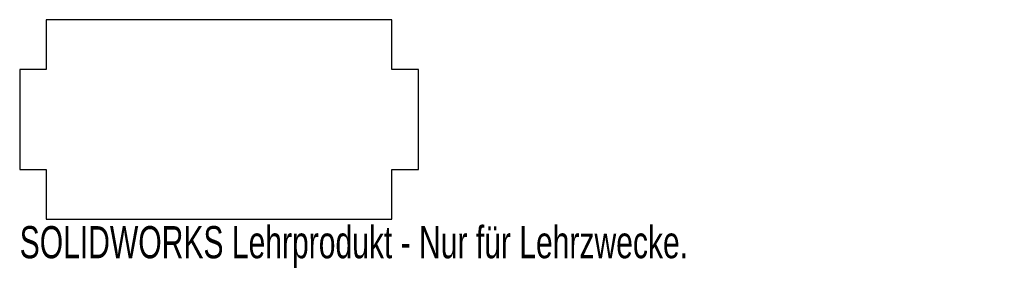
# Model space of a CAD drawing. Header units: millimetres. Extents: x -30 to 118, y -22 to 15.
import ezdxf

# ---------------------------------------------------------------- set-up
doc = ezdxf.new("R2010")
doc.units = ezdxf.units.MM
doc.styles.add('SLDTEXTSTYLE0', font='TXT', dxfattribs={"width": 0.7})

msp = doc.modelspace()

# ---------------------------------------------------------------- linework, layer by layer
at = {"color": 7, "linetype": 'Continuous', "lineweight": 25}
for p, q in [((26, 15), (-26, 15)), ((-26, 15), (-26, 7.5)), ((26, 7.5), (26, 15)), ((-30, 7.5), (-30, -7.5)), ((-26, 7.5), (-30, 7.5)), ((30, 7.5), (26, 7.5)), ((30, -7.5), (30, 7.5)), ((-30, -7.5), (-26, -7.5)), ((-26, -7.5), (-26, -15)), ((26, -7.5), (30, -7.5)), ((26, -15), (26, -7.5)), ((-26, -15), (26, -15))]:
    msp.add_line(p, q, dxfattribs=at)

# ---------------------------------------------------------------- texts
at = {"color": 7, "linetype": 'Continuous', "insert": (-30, -16.02), "char_height": 4.8336, "attachment_point": 1, "style": 'SLDTEXTSTYLE0'}
msp.add_mtext('SOLIDWORKS Lehrprodukt - Nur für Lehrzwecke.', dxfattribs=at)

doc.saveas('drawing.dxf')
